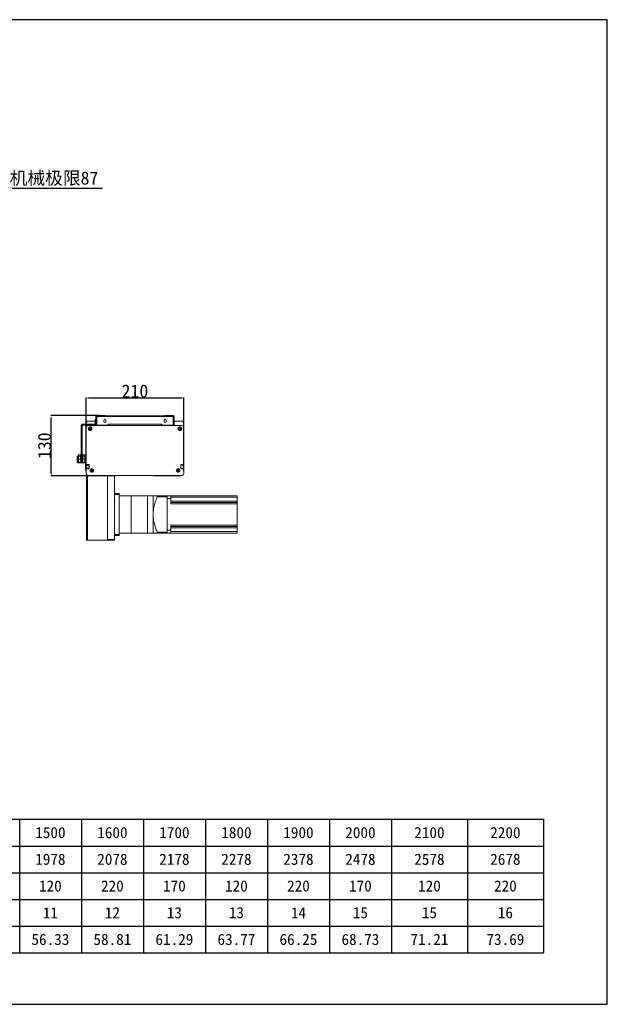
# Model space of a CAD drawing. Header units: millimetres. Extents: x -20285 to -7807, y 12313 to 17573.
# Tile 18 of 37: x -13670 to -12406, y 12313 to 14432. Entities that reach past the tile are written whole.
import ezdxf

# ---------------------------------------------------------------- set-up
doc = ezdxf.new("R2010")
doc.units = ezdxf.units.MM
doc.header["$PDSIZE"] = -1
doc.layers.add('图层3', color=7, linetype='Continuous')
doc.dimstyles.new('ISO-25', dxfattribs={"dimtxt": 2.5, "dimasz": 2.5, "dimexe": 1.25, "dimexo": 0.625, "dimtad": 1, "dimtxsty": 'Standard', "dimcen": 2.5, "dimadec": 0, "dimazin": 0, "dimtfac": 1, "dimtmove": 0, "dimatfit": 3, "dimfxl": 0, "dimarcsym": 0})

# ---------------------------------------------------------------- blocks, each defined once
blk = doc.blocks.new('*D285')
at = {"color": 0, "lineweight": -2, "transparency": 16777216}
for p, q in [((-13791.1, 13959.2), (-13791.1, 14070.3)), ((-13787.8, 14069.3), (-13707.4, 14069.3)), ((-13704.1, 13977.1), (-13704.1, 14070.3)), ((-13704.1, 14069.3), (-13492.3, 14069.3))]:
    blk.add_line(p, q, dxfattribs=at)
at = {"color": 0, "transparency": 16777216}
for points in [[(-13787.8, 14069.9), (-13787.8, 14068.8), (-13791.1, 14069.3)], [(-13707.4, 14069.9), (-13707.4, 14068.8), (-13704.1, 14069.3)]]:
    blk.add_solid(points, dxfattribs=at)
at = {"layer": 'Defpoints', "color": 0, "transparency": 16777216}
for p in [(-13704.1, 14069.3), (-13704.1, 13976.1), (-13791.1, 13958.2)]:
    blk.add_point(p, dxfattribs=at)
at = {"color": 0, "transparency": 16777216, "insert": (-13596.6, 14089.5), "char_height": 28, "attachment_point": 5}
blk.add_mtext('{\\fSimSun|b0|i0|c134|p2;机械极限}87', dxfattribs=at)
blk = doc.blocks.new('*D292')
at = {"layer": 'Defpoints', "color": 0, "transparency": 16777216}
for p in [(-13317.3, 13617.7), (-13527.3, 13458.6), (-13317.3, 13458.8)]:
    blk.add_point(p, dxfattribs=at)
at = {"layer": '图层3', "color": 0, "lineweight": -2, "transparency": 16777216}
for p, q in [((-13527.3, 13459.2), (-13527.3, 13618.9)), ((-13522.3, 13617.7), (-13322.3, 13617.7)), ((-13317.3, 13459.4), (-13317.3, 13618.9))]:
    blk.add_line(p, q, dxfattribs=at)
at = {"layer": '图层3', "color": 0, "transparency": 16777216}
for points in [[(-13522.3, 13618.5), (-13522.3, 13616.8), (-13527.3, 13617.7)], [(-13322.3, 13618.5), (-13322.3, 13616.8), (-13317.3, 13617.7)]]:
    blk.add_solid(points, dxfattribs=at)
at = {"layer": '图层3', "color": 0, "transparency": 16777216, "insert": (-13422.3, 13632.3), "char_height": 28, "attachment_point": 5}
blk.add_mtext('210', dxfattribs=at)
blk = doc.blocks.new('*D293')
at = {"layer": 'Defpoints', "color": 0, "transparency": 16777216}
for p in [(-13602.3, 13579.9), (-13498.5, 13579.9), (-13510.5, 13449.9)]:
    blk.add_point(p, dxfattribs=at)
at = {"layer": '图层3', "color": 0, "lineweight": -2, "transparency": 16777216}
for p, q in [((-13499.2, 13579.9), (-13603.5, 13579.9)), ((-13602.3, 13454.9), (-13602.3, 13574.9)), ((-13511.1, 13449.9), (-13603.5, 13449.9))]:
    blk.add_line(p, q, dxfattribs=at)
at = {"layer": '图层3', "color": 0, "transparency": 16777216}
for points in [[(-13603.1, 13574.9), (-13601.5, 13574.9), (-13602.3, 13579.9)], [(-13603.1, 13454.9), (-13601.5, 13454.9), (-13602.3, 13449.9)]]:
    blk.add_solid(points, dxfattribs=at)
at = {"layer": '图层3', "color": 0, "transparency": 16777216, "insert": (-13616.9, 13514.9), "char_height": 28, "attachment_point": 5, "rotation": 90}
blk.add_mtext('130', dxfattribs=at)
blk = doc.blocks.new('A')
for p, q in [((-20055.7, 15851.8), (-17048.9, 15851.8)), ((-20055.7, 15851.8), (-20055.7, 15564.4)), ((-19847.3, 15851.8), (-19847.3, 15564.4)), ((-19731.8, 15851.8), (-19731.8, 15564.4)), ((-19616.3, 15851.8), (-19616.3, 15564.4)), ((-19500.9, 15851.8), (-19500.9, 15564.4)), ((-19385.4, 15851.8), (-19385.4, 15564.4)), ((-19269.9, 15851.8), (-19269.9, 15564.4)), ((-19154.4, 15851.8), (-19154.4, 15564.4)), ((-19039, 15851.8), (-19039, 15564.4)), ((-18923.5, 15851.8), (-18923.5, 15564.4)), ((-18808, 15851.8), (-18808, 15564.4)), ((-18692.5, 15851.8), (-18692.5, 15564.4)), ((-18577, 15851.8), (-18577, 15564.4)), ((-18443.6, 15851.8), (-18443.6, 15564.4)), ((-18310.1, 15851.8), (-18310.1, 15564.4)), ((-18176.6, 15851.8), (-18176.6, 15564.4)), ((-18043.2, 15851.8), (-18043.2, 15564.4)), ((-17909.7, 15851.8), (-17909.7, 15564.4)), ((-17776.2, 15851.8), (-17776.2, 15564.4)), ((-17642.8, 15851.8), (-17642.8, 15564.4)), ((-17509.3, 15851.8), (-17509.3, 15564.4)), ((-17375.8, 15851.8), (-17375.8, 15564.4)), ((-17212.4, 15851.8), (-17212.4, 15564.4)), ((-17048.9, 15851.8), (-17048.9, 15564.4)), ((-20055.7, 15794.3), (-17048.9, 15794.3)), ((-20055.7, 15736.8), (-17048.9, 15736.8)), ((-20055.7, 15679.3), (-17048.9, 15679.3)), ((-20055.7, 15621.8), (-17048.9, 15621.8)), ((-20055.7, 15564.4), (-17048.9, 15564.4))]:
    blk.add_line(p, q)
at = {"char_height": 23.989, "attachment_point": 5}
for s, insert, width in [('{\\f宋体|b0|i0|c134;有效行程', (-19951.5, 15823), 182.934), ('{\\f宋体|b0|i0|c134;100', (-19789.6, 15823), 89.977), ('{\\f宋体|b0|i0|c134;200', (-19674.1, 15823), 89.977), ('{\\f宋体|b0|i0|c134;300', (-19558.6, 15823), 89.977), ('{\\f宋体|b0|i0|c134;400', (-19443.1, 15823), 89.977), ('{\\f宋体|b0|i0|c134;500', (-19327.6, 15823), 89.977), ('{\\f宋体|b0|i0|c134;600', (-19212.2, 15823), 89.977), ('{\\f宋体|b0|i0|c134;700', (-19096.7, 15823), 89.977), ('{\\f宋体|b0|i0|c134;800', (-18981.2, 15823), 89.977), ('{\\f宋体|b0|i0|c134;900', (-18865.7, 15823), 89.977), ('{\\f宋体|b0|i0|c134;1000', (-18750.3, 15823), 89.977), ('{\\f宋体|b0|i0|c134;1100', (-18634.8, 15823), 89.977), ('{\\f宋体|b0|i0|c134;1200', (-18510.3, 15823), 107.969), ('{\\f宋体|b0|i0|c134;1300', (-18376.8, 15823), 107.969), ('{\\f宋体|b0|i0|c134;1400', (-18243.4, 15823), 107.969), ('{\\f宋体|b0|i0|c134;1500', (-18109.9, 15823), 107.969), ('{\\f宋体|b0|i0|c134;1600', (-17976.4, 15823), 107.969), ('{\\f宋体|b0|i0|c134;1700', (-17843, 15823), 107.969), ('{\\f宋体|b0|i0|c134;1800', (-17709.5, 15823), 107.969), ('{\\f宋体|b0|i0|c134;1900', (-17576, 15823), 107.969), ('{\\f宋体|b0|i0|c134;2000', (-17442.6, 15823), 107.969), ('{\\f宋体|b0|i0|c134;2100', (-17294.1, 15823), 137.955), ('{\\f宋体|b0|i0|c134;2200', (-17130.6, 15823), 137.955), ('{\\f宋体|b0|i0|c134;L', (-19951.5, 15765.6), 182.934), ('{\\fSimSun|b0|i0|c134|p2;578}', (-19789.6, 15765.6), 89.977), ('{\\fSimSun|b0|i0|c134|p2;678}', (-19674.1, 15765.6), 89.977), ('{\\fSimSun|b0|i0|c134|p2;778}', (-19558.6, 15765.6), 89.977), ('{\\fSimSun|b0|i0|c134|p2;878}', (-19443.1, 15765.6), 89.977), ('{\\fSimSun|b0|i0|c134|p2;978}', (-19327.6, 15765.6), 89.977), ('{\\fSimSun|b0|i0|c134|p2;1078}', (-19212.2, 15765.6), 89.977), ('{\\fSimSun|b0|i0|c134|p2;1178}', (-19096.7, 15765.6), 89.977), ('{\\fSimSun|b0|i0|c134|p2;1278}', (-18981.2, 15765.6), 89.977), ('{\\fSimSun|b0|i0|c134|p2;1378}', (-18865.7, 15765.6), 89.977), ('{\\fSimSun|b0|i0|c134|p2;1478}', (-18750.3, 15765.6), 89.977), ('{\\fSimSun|b0|i0|c134|p2;1578}', (-18634.8, 15765.6), 89.977), ('{\\fSimSun|b0|i0|c134|p2;1678}', (-18510.3, 15765.6), 107.969), ('{\\fSimSun|b0|i0|c134|p2;1778}', (-18376.8, 15765.6), 107.969), ('{\\fSimSun|b0|i0|c134|p2;1878}', (-18243.4, 15765.6), 107.969), ('{\\fSimSun|b0|i0|c134|p2;1978}', (-18109.9, 15765.6), 107.969), ('{\\fSimSun|b0|i0|c134|p2;2078}', (-17976.4, 15765.6), 107.969), ('{\\fSimSun|b0|i0|c134|p2;2178}', (-17843, 15765.6), 107.969), ('{\\fSimSun|b0|i0|c134|p2;2278}', (-17709.5, 15765.6), 107.969), ('{\\fSimSun|b0|i0|c134|p2;2378}', (-17576, 15765.6), 107.969), ('{\\fSimSun|b0|i0|c134|p2;2478}', (-17442.6, 15765.6), 107.969), ('{\\fSimSun|b0|i0|c134|p2;2578}', (-17294.1, 15765.6), 137.955), ('{\\fSimSun|b0|i0|c134|p2;2678}', (-17130.6, 15765.6), 137.955), ('{\\f宋体|b0|i0|c134;C', (-19951.5, 15708.1), 182.934), ('{\\f宋体|b0|i0|c134;220', (-19789.6, 15708.1), 89.977), ('{\\f宋体|b0|i0|c134;170', (-19674.1, 15708.1), 89.977), ('{\\f宋体|b0|i0|c134;120', (-19558.6, 15708.1), 89.977), ('{\\f宋体|b0|i0|c134;220', (-19443.1, 15708.1), 89.977), ('{\\f宋体|b0|i0|c134;170', (-19327.6, 15708.1), 89.977), ('{\\f宋体|b0|i0|c134;120', (-19212.2, 15708.1), 89.977), ('{\\f宋体|b0|i0|c134;220', (-19096.7, 15708.1), 89.977), ('{\\f宋体|b0|i0|c134;170', (-18981.2, 15708.1), 89.977), ('{\\f宋体|b0|i0|c134;120', (-18865.7, 15708.1), 89.977), ('{\\f宋体|b0|i0|c134;220', (-18750.3, 15708.1), 89.977), ('{\\f宋体|b0|i0|c134;170', (-18634.8, 15708.1), 89.977), ('{\\f宋体|b0|i0|c134;120', (-18510.3, 15708.1), 107.969), ('{\\f宋体|b0|i0|c134;220', (-18376.8, 15708.1), 107.969), ('{\\f宋体|b0|i0|c134;170', (-18243.4, 15708.1), 107.969), ('{\\f宋体|b0|i0|c134;120', (-18109.9, 15708.1), 107.969), ('{\\f宋体|b0|i0|c134;220', (-17976.4, 15708.1), 107.969), ('{\\f宋体|b0|i0|c134;170', (-17843, 15708.1), 107.969), ('{\\f宋体|b0|i0|c134;120', (-17709.5, 15708.1), 107.969), ('{\\f宋体|b0|i0|c134;220', (-17576, 15708.1), 107.969), ('{\\f宋体|b0|i0|c134;170', (-17442.6, 15708.1), 107.969), ('{\\f宋体|b0|i0|c134;120', (-17294.1, 15708.1), 137.955), ('{\\f宋体|b0|i0|c134;220', (-17130.6, 15708.1), 137.955), ('{\\f宋体|b0|i0|c134;N', (-19951.5, 15650.6), 182.934), ('{\\f宋体|b0|i0|c134;2', (-19789.6, 15650.6), 89.977), ('{\\f宋体|b0|i0|c134;3', (-19674.1, 15650.6), 89.977), ('{\\f宋体|b0|i0|c134;3', (-19558.6, 15650.6), 89.977), ('{\\f宋体|b0|i0|c134;4', (-19443.1, 15650.6), 89.977), ('{\\f宋体|b0|i0|c134;5', (-19327.6, 15650.6), 89.977), ('{\\f宋体|b0|i0|c134;5', (-19212.2, 15650.6), 89.977), ('{\\f宋体|b0|i0|c134;6', (-19096.7, 15650.6), 89.977), ('{\\f宋体|b0|i0|c134;7', (-18981.2, 15650.6), 89.977), ('{\\f宋体|b0|i0|c134;7', (-18865.7, 15650.6), 89.977), ('{\\f宋体|b0|i0|c134;8', (-18750.3, 15650.6), 89.977), ('{\\f宋体|b0|i0|c134;9', (-18634.8, 15650.6), 89.977), ('{\\f宋体|b0|i0|c134;9', (-18510.3, 15650.6), 107.969), ('{\\f宋体|b0|i0|c134;10', (-18376.8, 15650.6), 107.969), ('{\\f宋体|b0|i0|c134;11', (-18243.4, 15650.6), 107.969), ('{\\f宋体|b0|i0|c134;11', (-18109.9, 15650.6), 107.969), ('{\\f宋体|b0|i0|c134;12', (-17976.4, 15650.6), 107.969), ('{\\f宋体|b0|i0|c134;13', (-17843, 15650.6), 107.969), ('{\\f宋体|b0|i0|c134;13', (-17709.5, 15650.6), 107.969), ('{\\f宋体|b0|i0|c134;14', (-17576, 15650.6), 107.969), ('{\\f宋体|b0|i0|c134;15', (-17442.6, 15650.6), 107.969), ('{\\f宋体|b0|i0|c134;15', (-17294.1, 15650.6), 137.955), ('{\\f宋体|b0|i0|c134;16', (-17130.6, 15650.6), 137.955), ('{\\f宋体|b0|i0|c134;重量（KG）', (-19951.5, 15593.1), 182.934), ('{\\f宋体|b0|i0|c134;21.61', (-19789.6, 15593.1), 89.977), ('{\\f宋体|b0|i0|c134;24.09', (-19674.1, 15593.1), 89.977), ('{\\f宋体|b0|i0|c134;26.57', (-19558.6, 15593.1), 89.977), ('{\\f宋体|b0|i0|c134;29.05', (-19443.1, 15593.1), 89.977), ('{\\f宋体|b0|i0|c134;31.53', (-19327.6, 15593.1), 89.977), ('{\\f宋体|b0|i0|c134;34.01', (-19212.2, 15593.1), 89.977), ('{\\f宋体|b0|i0|c134;36.49', (-19096.7, 15593.1), 89.977), ('{\\f宋体|b0|i0|c134;38.97', (-18981.2, 15593.1), 89.977), ('{\\f宋体|b0|i0|c134;41.45', (-18865.7, 15593.1), 89.977), ('{\\f宋体|b0|i0|c134;43.93', (-18750.3, 15593.1), 89.977), ('{\\f宋体|b0|i0|c134;46.41', (-18634.8, 15593.1), 89.977), ('{\\f宋体|b0|i0|c134;48.89', (-18510.3, 15593.1), 107.969), ('{\\f宋体|b0|i0|c134;51.37', (-18376.8, 15593.1), 107.969), ('{\\f宋体|b0|i0|c134;53.85', (-18243.4, 15593.1), 107.969), ('{\\f宋体|b0|i0|c134;56.33', (-18109.9, 15593.1), 107.969), ('{\\f宋体|b0|i0|c134;58.81', (-17976.4, 15593.1), 107.969), ('{\\f宋体|b0|i0|c134;61.29', (-17843, 15593.1), 107.969), ('{\\f宋体|b0|i0|c134;63.77', (-17709.5, 15593.1), 107.969), ('{\\f宋体|b0|i0|c134;66.25', (-17576, 15593.1), 107.969), ('{\\f宋体|b0|i0|c134;68.73', (-17442.6, 15593.1), 107.969), ('{\\f宋体|b0|i0|c134;71.21', (-17294.1, 15593.1), 137.955), ('{\\f宋体|b0|i0|c134;73.69', (-17130.6, 15593.1), 137.955)]:
    blk.add_mtext(s, dxfattribs=dict(at, insert=insert, width=width))

msp = doc.modelspace()

# ---------------------------------------------------------------- linework, layer by layer
at = {"color": 7, "linetype": 'Continuous', "lineweight": 15}
for p, q in [((-13522.266, 13567.944), (-13507.766, 13567.944)), ((-13507.766, 13571.444), (-13506.266, 13571.444)), ((-13507.766, 13568.444), (-13507.766, 13571.444)), ((-13506.266, 13568.444), (-13507.766, 13568.444)), ((-13507.766, 13560.954), (-13507.766, 13568.444)), ((-13505.266, 13579.944), (-13506.266, 13578.944)), ((-13506.266, 13559.444), (-13506.266, 13578.944)), ((-13506.016, 13577.934), (-13505.016, 13577.934)), ((-13506.016, 13577.934), (-13506.016, 13559.444)), ((-13505.266, 13579.944), (-13486.266, 13579.944)), ((-13505.006, 13577.944), (-13505.016, 13577.934)), ((-13505.016, 13577.934), (-13505.016, 13559.444)), ((-13505.006, 13578.944), (-13339.526, 13578.944)), ((-13505.006, 13577.944), (-13505.006, 13578.944)), ((-13504.309, 13577.934), (-13505.006, 13577.944)), ((-13504.309, 13577.934), (-13504.309, 13559.444)), ((-13504.309, 13577.934), (-13340.224, 13577.934)), ((-13489.516, 13569.444), (-13489.516, 13566.444)), ((-13486.266, 13578.944), (-13486.266, 13579.944)), ((-13485.016, 13566.444), (-13485.016, 13569.444)), ((-13359.516, 13569.444), (-13359.516, 13566.444)), ((-13358.266, 13578.944), (-13358.266, 13579.944)), ((-13358.266, 13579.944), (-13339.266, 13579.944)), ((-13355.016, 13566.444), (-13355.016, 13569.444)), ((-13339.526, 13577.944), (-13340.224, 13577.934)), ((-13340.224, 13577.934), (-13340.224, 13559.444)), ((-13339.526, 13577.944), (-13339.526, 13578.944)), ((-13339.516, 13577.934), (-13339.526, 13577.944)), ((-13338.516, 13577.934), (-13339.516, 13577.934)), ((-13339.516, 13577.934), (-13339.516, 13559.444)), ((-13338.266, 13578.944), (-13339.266, 13579.944)), ((-13338.516, 13577.934), (-13338.516, 13559.444)), ((-13338.266, 13578.944), (-13338.266, 13559.444)), ((-13338.266, 13567.944), (-13322.266, 13567.944)), ((-13537.766, 13559.434), (-13537.766, 13490.944)), ((-13536.266, 13559.434), (-13536.266, 13490.944)), ((-13531.186, 13560.944), (-13536.256, 13560.944)), ((-13531.186, 13559.444), (-13536.256, 13559.444)), ((-13531.186, 13559.444), (-13531.186, 13560.944)), ((-13531.186, 13560.944), (-13529.668, 13560.944)), ((-13529.668, 13559.444), (-13531.186, 13559.444)), ((-13529.668, 13560.944), (-13529.668, 13559.444)), ((-13515.865, 13560.944), (-13529.668, 13560.944)), ((-13515.865, 13559.444), (-13529.668, 13559.444)), ((-13527.266, 13560.944), (-13527.266, 13562.944)), ((-13527.266, 13553.144), (-13527.266, 13559.444)), ((-13527.266, 13553.128), (-13527.266, 13475.128)), ((-13480.566, 13558.144), (-13522.266, 13558.144)), ((-13322.266, 13558.128), (-13522.266, 13558.128)), ((-13515.865, 13559.444), (-13515.865, 13560.944)), ((-13515.865, 13560.944), (-13514.347, 13560.944)), ((-13514.347, 13559.444), (-13515.865, 13559.444)), ((-13514.347, 13560.944), (-13514.347, 13559.444)), ((-13507.776, 13560.944), (-13514.347, 13560.944)), ((-13507.776, 13559.444), (-13514.347, 13559.444)), ((-13507.776, 13560.944), (-13507.776, 13559.444)), ((-13507.766, 13560.954), (-13506.266, 13560.954)), ((-13506.016, 13559.444), (-13506.266, 13559.444)), ((-13506.016, 13559.444), (-13505.016, 13559.444)), ((-13504.309, 13559.444), (-13505.016, 13559.444)), ((-13504.309, 13559.444), (-13479.766, 13559.444)), ((-13480.542, 13558.128), (-13480.566, 13558.144)), ((-13479.766, 13558.144), (-13479.766, 13561.144)), ((-13479.766, 13561.144), (-13478.766, 13561.144)), ((-13479.766, 13558.128), (-13479.766, 13558.144)), ((-13478.766, 13558.144), (-13479.766, 13558.144)), ((-13478.766, 13561.144), (-13478.766, 13558.144)), ((-13478.766, 13561.144), (-13365.766, 13561.144)), ((-13478.766, 13558.144), (-13365.766, 13558.144)), ((-13474.766, 13558.144), (-13369.766, 13558.144)), ((-13365.766, 13558.144), (-13365.766, 13561.144)), ((-13365.766, 13561.144), (-13364.766, 13561.144)), ((-13364.766, 13558.144), (-13365.766, 13558.144)), ((-13364.766, 13561.144), (-13364.766, 13558.144)), ((-13364.766, 13559.444), (-13340.224, 13559.444)), ((-13364.766, 13558.144), (-13364.766, 13558.128)), ((-13363.991, 13558.128), (-13363.966, 13558.144)), ((-13363.966, 13558.144), (-13322.266, 13558.144)), ((-13339.516, 13559.444), (-13340.224, 13559.444)), ((-13338.516, 13559.444), (-13339.516, 13559.444)), ((-13338.266, 13559.444), (-13338.516, 13559.444)), ((-13317.266, 13562.944), (-13317.266, 13553.144)), ((-13317.266, 13475.128), (-13317.266, 13553.128)), ((-13546.404, 13492.282), (-13544.904, 13492.282)), ((-13546.404, 13490.282), (-13546.404, 13492.282)), ((-13544.904, 13490.282), (-13546.404, 13490.282)), ((-13546.404, 13490.282), (-13546.404, 13480.45)), ((-13546.404, 13480.45), (-13544.904, 13480.45)), ((-13544.904, 13490.282), (-13544.904, 13480.45)), ((-13544.168, 13478.213), (-13544.168, 13479.713)), ((-13544.168, 13479.713), (-13529.503, 13479.713)), ((-13543.666, 13492.313), (-13543.666, 13495.213)), ((-13543.666, 13495.213), (-13539.51, 13495.213)), ((-13543.666, 13486.213), (-13543.666, 13492.313)), ((-13539.47, 13492.313), (-13543.666, 13492.313)), ((-13543.666, 13486.213), (-13530.266, 13486.213)), ((-13543.666, 13486.213), (-13543.666, 13479.713)), ((-13541.666, 13495.363), (-13542.666, 13495.363)), ((-13542.666, 13495.363), (-13542.666, 13495.213)), ((-13540.466, 13495.363), (-13541.666, 13495.363)), ((-13541.666, 13495.213), (-13541.666, 13495.363)), ((-13540.166, 13495.363), (-13540.466, 13495.363)), ((-13540.466, 13495.213), (-13540.466, 13495.363)), ((-13540.166, 13495.213), (-13540.166, 13495.363)), ((-13539.51, 13495.213), (-13539.21, 13495.213)), ((-13539.51, 13495.213), (-13539.47, 13492.313)), ((-13539.17, 13492.313), (-13539.47, 13492.313)), ((-13539.391, 13486.713), (-13539.47, 13492.313)), ((-13539.391, 13486.213), (-13539.391, 13486.713)), ((-13539.391, 13486.713), (-13536.541, 13486.713)), ((-13539.21, 13495.213), (-13539.17, 13492.313)), ((-13539.17, 13492.313), (-13539.091, 13486.713)), ((-13537.766, 13488.944), (-13537.766, 13490.944)), ((-13537.766, 13490.944), (-13536.266, 13490.944)), ((-13536.266, 13488.944), (-13537.766, 13488.944)), ((-13536.541, 13486.713), (-13536.541, 13486.213)), ((-13534.541, 13486.713), (-13536.541, 13486.713)), ((-13536.266, 13490.944), (-13536.266, 13488.944)), ((-13534.463, 13492.313), (-13534.541, 13486.713)), ((-13534.463, 13492.313), (-13534.423, 13495.213)), ((-13530.266, 13492.313), (-13534.463, 13492.313)), ((-13534.423, 13495.213), (-13530.266, 13495.213)), ((-13532.466, 13495.363), (-13533.466, 13495.363)), ((-13533.466, 13495.363), (-13533.466, 13495.213)), ((-13531.266, 13495.363), (-13532.466, 13495.363)), ((-13532.466, 13495.213), (-13532.466, 13495.363)), ((-13530.966, 13495.363), (-13531.266, 13495.363)), ((-13531.266, 13495.213), (-13531.266, 13495.363)), ((-13530.966, 13495.213), (-13530.966, 13495.363)), ((-13530.266, 13495.213), (-13529.966, 13495.213)), ((-13530.266, 13495.213), (-13530.266, 13492.313)), ((-13529.966, 13492.313), (-13530.266, 13492.313)), ((-13530.266, 13486.213), (-13530.266, 13492.313)), ((-13530.266, 13486.213), (-13530.266, 13479.713)), ((-13530.266, 13482.213), (-13529.966, 13482.213)), ((-13529.966, 13495.213), (-13529.966, 13492.313)), ((-13529.966, 13492.313), (-13529.966, 13482.213)), ((-13529.966, 13482.213), (-13529.966, 13479.713)), ((-13529.503, 13479.713), (-13529.503, 13478.213)), ((-13544.168, 13478.213), (-13529.503, 13478.213)), ((-13527.266, 13477.477), (-13528.766, 13477.477)), ((-13528.766, 13477.477), (-13528.766, 13465.644)), ((-13528.766, 13465.644), (-13527.266, 13465.644)), ((-13528.766, 13463.644), (-13528.766, 13465.644)), ((-13527.266, 13463.644), (-13528.766, 13463.644)), ((-13527.266, 13472.194), (-13527.266, 13475.128)), ((-13527.266, 13475.128), (-13526.266, 13474.128)), ((-13527.266, 13472.194), (-13527.266, 13467.094)), ((-13527.266, 13464.128), (-13527.266, 13467.094)), ((-13526.266, 13465.128), (-13527.266, 13464.128)), ((-13527.266, 13464.128), (-13527.266, 13455.628)), ((-13526.966, 13471.894), (-13525.566, 13471.894)), ((-13525.566, 13467.394), (-13526.966, 13467.394)), ((-13526.266, 13474.128), (-13520.766, 13474.128)), ((-13520.766, 13465.128), (-13526.266, 13465.128)), ((-13525.266, 13472.194), (-13525.266, 13473.344)), ((-13525.266, 13465.944), (-13525.266, 13467.094)), ((-13524.966, 13473.644), (-13521.566, 13473.644)), ((-13521.566, 13465.644), (-13524.966, 13465.644)), ((-13521.266, 13473.344), (-13521.266, 13465.944)), ((-13520.766, 13474.128), (-13520.766, 13465.128)), ((-13515.266, 13463.878), (-13515.266, 13463.719)), ((-13513.456, 13462.674), (-13513.318, 13462.753)), ((-13331.215, 13462.753), (-13331.077, 13462.674)), ((-13329.266, 13463.719), (-13329.266, 13463.878)), ((-13323.766, 13474.128), (-13318.266, 13474.128)), ((-13323.766, 13465.128), (-13323.766, 13474.128)), ((-13318.266, 13465.128), (-13323.766, 13465.128)), ((-13323.266, 13465.944), (-13323.266, 13473.344)), ((-13322.966, 13473.644), (-13319.566, 13473.644)), ((-13319.566, 13465.644), (-13322.966, 13465.644)), ((-13319.266, 13473.344), (-13319.266, 13472.194)), ((-13319.266, 13467.094), (-13319.266, 13465.944)), ((-13318.966, 13471.894), (-13317.566, 13471.894)), ((-13317.566, 13467.394), (-13318.966, 13467.394)), ((-13318.266, 13474.128), (-13317.266, 13475.128)), ((-13317.266, 13464.128), (-13318.266, 13465.128)), ((-13317.266, 13475.128), (-13317.266, 13472.194)), ((-13317.266, 13472.194), (-13317.266, 13467.094)), ((-13317.266, 13467.094), (-13317.266, 13464.128)), ((-13317.266, 13455.628), (-13317.266, 13464.128)), ((-13526.266, 13313.944), (-13526.266, 13452.628)), ((-13522.266, 13450.628), (-13322.266, 13450.628)), ((-13463.407, 13449.944), (-13520.498, 13449.944)), ((-13481.266, 13449.944), (-13481.266, 13311.944)), ((-13481.266, 13449.944), (-13481.266, 13312.944)), ((-13466.266, 13449.944), (-13466.266, 13312.944)), ((-13463.203, 13450.444), (-13463.146, 13450.628)), ((-13381.387, 13450.628), (-13381.33, 13450.444)), ((-13324.034, 13449.944), (-13381.125, 13449.944)), ((-13466.266, 13411.944), (-13456.266, 13411.944)), ((-13456.266, 13409.944), (-13466.266, 13409.944)), ((-13466.266, 13323.944), (-13466.266, 13409.944)), ((-13456.266, 13411.944), (-13456.266, 13409.944)), ((-13456.266, 13323.944), (-13456.266, 13409.944)), ((-13430.266, 13406.944), (-13456.266, 13406.944)), ((-13395.266, 13406.944), (-13430.266, 13406.944)), ((-13383.266, 13406.944), (-13395.266, 13406.944)), ((-13383.266, 13406.944), (-13383.266, 13366.944)), ((-13353.266, 13406.944), (-13374.507, 13406.944)), ((-13374.507, 13404.944), (-13374.507, 13406.944)), ((-13353.266, 13404.944), (-13374.507, 13404.944)), ((-13353.266, 13406.944), (-13353.266, 13404.944)), ((-13353.266, 13406.944), (-13345.266, 13406.944)), ((-13353.266, 13404.944), (-13353.266, 13328.944)), ((-13353.266, 13332.944), (-13353.266, 13400.944)), ((-13353.266, 13400.944), (-13345.266, 13400.944)), ((-13345.266, 13400.944), (-13345.266, 13406.944)), ((-13202.266, 13406.944), (-13345.266, 13406.944)), ((-13202.266, 13403.944), (-13345.266, 13403.944)), ((-13345.266, 13389.764), (-13345.266, 13400.944)), ((-13202.266, 13395.764), (-13345.266, 13395.764)), ((-13202.266, 13406.944), (-13202.266, 13403.944)), ((-13202.266, 13403.944), (-13202.266, 13395.764)), ((-13202.266, 13395.764), (-13202.266, 13392.764)), ((-13202.266, 13392.764), (-13345.266, 13392.764)), ((-13202.266, 13389.764), (-13345.266, 13389.764)), ((-13202.266, 13392.764), (-13202.266, 13389.764)), ((-13202.266, 13389.764), (-13202.266, 13344.124)), ((-13383.266, 13366.944), (-13383.266, 13326.944)), ((-13353.266, 13332.944), (-13345.266, 13332.944)), ((-13202.266, 13344.124), (-13345.266, 13344.124)), ((-13345.266, 13332.944), (-13345.266, 13344.124)), ((-13202.266, 13341.124), (-13345.266, 13341.124)), ((-13202.266, 13338.124), (-13345.266, 13338.124)), ((-13345.266, 13326.944), (-13345.266, 13332.944)), ((-13202.266, 13344.124), (-13202.266, 13341.124)), ((-13202.266, 13341.124), (-13202.266, 13338.124)), ((-13202.266, 13338.124), (-13202.266, 13329.944)), ((-13526.266, 13311.944), (-13526.266, 13313.944)), ((-13524.266, 13311.944), (-13526.266, 13311.944)), ((-13481.266, 13311.944), (-13524.266, 13311.944)), ((-13481.266, 13312.944), (-13466.266, 13312.944)), ((-13466.266, 13311.944), (-13481.266, 13311.944)), ((-13466.266, 13323.944), (-13456.266, 13323.944)), ((-13456.266, 13321.944), (-13466.266, 13321.944)), ((-13466.266, 13312.944), (-13466.266, 13311.944)), ((-13456.266, 13326.944), (-13430.266, 13326.944)), ((-13456.266, 13323.944), (-13456.266, 13321.944)), ((-13430.266, 13326.944), (-13395.266, 13326.944)), ((-13395.266, 13326.944), (-13383.266, 13326.944)), ((-13353.266, 13328.944), (-13374.507, 13328.944)), ((-13374.507, 13326.944), (-13374.507, 13328.944)), ((-13353.266, 13326.944), (-13374.507, 13326.944)), ((-13353.266, 13328.944), (-13353.266, 13326.944)), ((-13353.266, 13326.944), (-13345.266, 13326.944)), ((-13202.266, 13329.944), (-13345.266, 13329.944)), ((-13202.266, 13326.944), (-13345.266, 13326.944)), ((-13202.266, 13329.944), (-13202.266, 13326.944))]:
    msp.add_line(p, q, dxfattribs=at)
at = {"color": 8, "linetype": 'Continuous', "lineweight": 15}
for p, q in [((-13474.766, 13558.144), (-13474.766, 13558.128)), ((-13369.766, 13558.128), (-13369.766, 13558.144)), ((-13524.266, 13311.944), (-13524.266, 13451.045)), ((-13430.266, 13326.944), (-13430.266, 13406.944)), ((-13395.266, 13326.944), (-13395.266, 13406.944))]:
    msp.add_line(p, q, dxfattribs=at)
msp.add_lwpolyline([(-15779.527, 12312.549), (-12405.684, 12312.549), (-12405.684, 14431.88), (-15779.527, 14431.88)], close=True)
at = {"color": 7, "linetype": 'Continuous', "lineweight": 15, "flags": 128}
msp.add_lwpolyline([(-13544.904, 13492.282), (-13544.904, 13492.244), (-13544.904, 13492.13), (-13544.904, 13491.945), (-13544.904, 13491.696), (-13544.904, 13491.393), (-13544.904, 13491.048), (-13544.904, 13490.672), (-13544.904, 13490.282)], dxfattribs=at)
at = {"color": 7, "linetype": 'Continuous', "lineweight": 15}
for centre, radius in [((-13518.766, 13551.628), 4), ((-13518.766, 13551.628), 2.25), ((-13325.766, 13551.628), 4), ((-13325.766, 13551.628), 2.25), ((-13536.966, 13483.013), 2.5), ((-13536.966, 13483.013), 2), ((-13536.966, 13483.013), 1.9), ((-13536.966, 13483.013), 1.5), ((-13515.266, 13461.628), 4), ((-13515.266, 13461.628), 2.25), ((-13329.266, 13461.628), 4), ((-13329.266, 13461.628), 2.25)]:
    msp.add_circle(centre, radius, dxfattribs=at)
for centre, radius, start, end in [((-13522.266, 13562.944), 5, 90, 180), ((-13487.266, 13569.444), 2.25, 0, 180), ((-13487.266, 13566.444), 2.25, 180, 0), ((-13357.266, 13569.444), 2.25, 0, 180), ((-13357.266, 13566.444), 2.25, 180, 0), ((-13322.266, 13562.944), 5, 0, 90), ((-13536.256, 13559.434), 1.51, 90, 180), ((-13536.256, 13559.434), 0.01, 90, 180), ((-13522.266, 13553.144), 5, 90, 180), ((-13522.266, 13553.128), 5, 90, 180), ((-13518.766, 13551.644), 1.6, 346.225853, 283.774147), ((-13518.266, 13549.604), 0.5, 0, 103.774147), ((-13516.727, 13551.144), 0.5, 166.225853, 268.164041), ((-13507.776, 13560.954), 0.01, 270, 0), ((-13507.776, 13560.954), 1.51, 270, 0), ((-13327.806, 13551.144), 0.5, 271.836884, 13.774147), ((-13325.766, 13551.644), 1.6, 256.225853, 193.774147), ((-13326.266, 13549.604), 0.5, 76.225853, 180), ((-13322.266, 13553.144), 5, 0, 90), ((-13322.266, 13553.128), 5, 0, 90), ((-13544.168, 13480.45), 2.237, 180.000004, 270.000004), ((-13544.168, 13480.45), 0.737, 180.000004, 270.000004), ((-13529.503, 13477.477), 2.237, 0.000004, 90.000004), ((-13529.503, 13477.477), 0.737, 0.000004, 90.000004), ((-13526.966, 13472.194), 0.3, 180, 270.000002), ((-13526.966, 13467.094), 0.3, 90, 180.000031), ((-13525.566, 13472.194), 0.3, 270, 0.000093), ((-13525.566, 13467.094), 0.3, 360, 90.000009), ((-13524.966, 13473.344), 0.3, 89.999982, 180), ((-13524.966, 13465.944), 0.3, 179.999836, 270), ((-13521.566, 13473.344), 0.3, 359.999898, 90), ((-13521.566, 13465.944), 0.3, 270.000027, 0), ((-13515.266, 13461.628), 1.65, 103.447727, 16.552273), ((-13515.766, 13463.719), 0.5, 283.447727, 0.000009), ((-13513.206, 13462.241), 0.5, 120, 196.552273), ((-13331.327, 13462.241), 0.5, 343.447727, 59.99942), ((-13329.266, 13461.628), 1.65, 163.447727, 76.552273), ((-13328.766, 13463.719), 0.5, 179.998607, 256.551772), ((-13322.966, 13473.344), 0.3, 90.000129, 180.000006), ((-13322.966, 13465.944), 0.3, 179.999841, 270.000006), ((-13319.566, 13473.344), 0.3, 359.999904, 90.000006), ((-13319.566, 13465.944), 0.3, 269.999491, 0.000006), ((-13318.966, 13472.194), 0.3, 180.000006, 269.998585), ((-13318.966, 13467.094), 0.3, 90.000006, 180.000036), ((-13317.566, 13472.194), 0.3, 270.000006, 0.000099), ((-13317.566, 13467.094), 0.3, 0.000006, 89.999097), ((-13522.266, 13455.628), 5, 180, 270), ((-13518.766, 13450.944), 2, 189.093054, 210), ((-13465.139, 13450.944), 2, 330, 345.522548), ((-13379.393, 13450.944), 2, 194.477458, 209.999757), ((-13325.766, 13450.944), 2, 330.000048, 350.906977), ((-13322.266, 13455.628), 5, 270, 0)]:
    msp.add_arc(centre, radius, start, end, dxfattribs=at)
for points, knots in [([(-13505.006, 13578.944), (-13505.116, 13578.934), (-13505.35, 13578.911), (-13505.668, 13578.726), (-13505.909, 13578.437), (-13506.007, 13578.151), (-13506.014, 13577.981), (-13506.016, 13577.934)], [0, 0, 0, 0, 0.20766378, 0.44223409, 0.67684395, 0.91144861, 1, 1, 1, 1]), ([(-13504.309, 13577.934), (-13504.358, 13578.044), (-13504.46, 13578.277), (-13504.618, 13578.596), (-13504.781, 13578.836), (-13504.911, 13578.935), (-13504.986, 13578.942), (-13505.006, 13578.944)], [0, 0, 0, 0, 0.20766172, 0.44223912, 0.67683908, 0.9114401, 1, 1, 1, 1]), ([(-13339.526, 13578.944), (-13339.575, 13578.934), (-13339.677, 13578.911), (-13339.835, 13578.726), (-13339.998, 13578.437), (-13340.128, 13578.151), (-13340.203, 13577.981), (-13340.224, 13577.934)], [0, 0, 0, 0, 0.207665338, 0.442242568, 0.676842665, 0.911448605, 1, 1, 1, 1]), ([(-13338.516, 13577.934), (-13338.527, 13578.044), (-13338.549, 13578.277), (-13338.734, 13578.596), (-13339.024, 13578.836), (-13339.31, 13578.935), (-13339.48, 13578.942), (-13339.526, 13578.944)], [0, 0, 0, 0, 0.20766217, 0.44223673, 0.67684467, 0.91144847, 1, 1, 1, 1]), ([(-13374.507, 13406.944), (-13375.72, 13406.944), (-13377.79, 13406.944), (-13380.189, 13406.944), (-13381.876, 13406.944), (-13383.032, 13406.944), (-13383.188, 13406.944), (-13383.266, 13406.944)], [0, 0, 0, 0, 0.2591809, 0.4422295, 0.6252108, 0.8126417, 1, 1, 1, 1]), ([(-13383.266, 13366.944), (-13383.257, 13367.804), (-13383.222, 13370.859), (-13382.757, 13376.098), (-13381.636, 13382.646), (-13380.014, 13389.14), (-13377.7, 13396.621), (-13375.701, 13401.832), (-13374.507, 13404.944)], [0, 0, 0, 0, 0.06574863, 0.23360923, 0.40152476, 0.57330544, 0.74513484, 1, 1, 1, 1]), ([(-13374.507, 13328.944), (-13375.72, 13332.109), (-13377.79, 13337.51), (-13380.189, 13345.332), (-13381.876, 13352.372), (-13383.032, 13359.591), (-13383.188, 13364.493), (-13383.266, 13366.944)], [0, 0, 0, 0, 0.25918121, 0.44222809, 0.62520911, 0.81264122, 1, 1, 1, 1]), ([(-13383.266, 13326.944), (-13383.192, 13326.944), (-13383.045, 13326.944), (-13381.927, 13326.944), (-13380.244, 13326.944), (-13377.812, 13326.944), (-13375.72, 13326.944), (-13374.507, 13326.944)], [0, 0, 0, 0, 0.1824445, 0.36495437, 0.5528507, 0.74082048, 1, 1, 1, 1])]:
    msp.add_open_spline(points, degree=3, knots=knots, dxfattribs=at)

# ---------------------------------------------------------------- block references
msp.add_blockref('A', (4505.567, -3141.015))

# ---------------------------------------------------------------- dimensions: what is measured, and where the dimension line sits
dim = msp.add_linear_dim(base=(-13704.123, 14069.328), p1=(-13791.123, 13958.237), p2=(-13704.123, 13976.129), text='{\\fSimSun|b0|i0|c134|p2;机械极限}<>', dimstyle='ISO-25', override={"dimtxt": 28, "dimasz": 3.302, "dimexe": 1, "dimexo": 1, "dimgap": 1.524, "dimtih": 1, "dimtoh": 1, "dimdsep": 46, "dimadec": 2, "dimtzin": 0})
dim.commit()
dim.dimension.update_dxf_attribs({"geometry": '*D285', "text_midpoint": (-13596.578, 14089.466)})
at = {"layer": '图层3'}
dim = msp.add_linear_dim(base=(-13317.266, 13617.675), p1=(-13527.266, 13458.585), p2=(-13317.266, 13458.802), dimstyle='ISO-25', override={"dimtxt": 28, "dimasz": 5}, dxfattribs=at)
dim.commit()
dim.dimension.update_dxf_attribs({"geometry": '*D292', "text_midpoint": (-13422.266, 13617.675), "dimtype": 160})
dim = msp.add_linear_dim(base=(-13602.298, 13579.944), p1=(-13510.489, 13449.944), p2=(-13498.534, 13579.944), angle=90, dimstyle='ISO-25', override={"dimtxt": 28, "dimasz": 5}, dxfattribs=at)
dim.commit()
dim.dimension.update_dxf_attribs({"geometry": '*D293', "text_midpoint": (-13616.923, 13514.944)})

doc.saveas('drawing.dxf')
